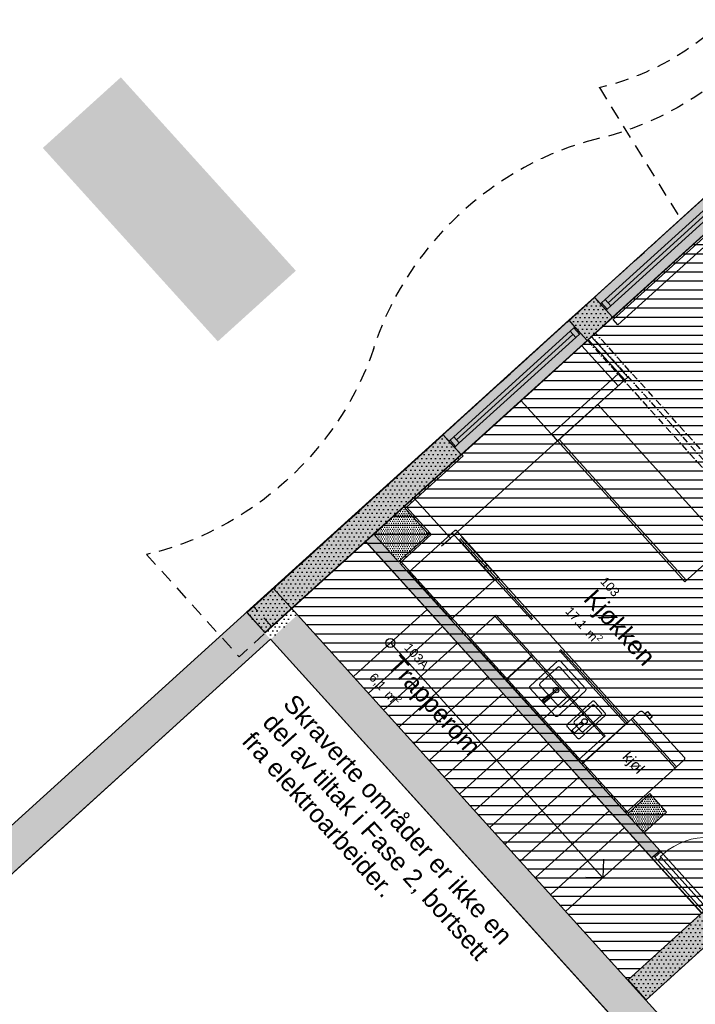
# Model space of a CAD drawing. Header units: millimetres. Extents: x 15275 to 121491, y 18097 to 137945.
# Tile 28 of 57: x 60450 to 67923, y 88364 to 99247. Entities that reach past the tile are written whole.
import ezdxf
from ezdxf.enums import TextEntityAlignment as Align

# ---------------------------------------------------------------- set-up
doc = ezdxf.new("R2010")
doc.units = ezdxf.units.MM
doc.header["$LTSCALE"] = 0.5
doc.header["$MEASUREMENT"] = 0
for name, pattern in [('DASHED 01', [500, 300, -200]), ('Over snittplan', [260, 150, -50, 10, -50]), ('PLINE', [0]), ('Wipeout_Contour', [2000, 0, -2000])]:
    doc.linetypes.add(name, pattern=pattern)
for name, color, linetype in [('000 2D grafikk', 7, 'Continuous'), ('20-- Bygning_ generelt', 7, 'Continuous'), ('222- Søyler', 7, 'Continuous'), ('222- Søyler  (Skravur)', 7, 'Continuous'), ('231- Bærende yttervegger', 7, 'Continuous'), ('231- Bærende yttervegger (Skravur)', 7, 'Continuous'), ('241- Bærende innervegger', 7, 'Continuous'), ('241- Bærende innervegger (Skravur)', 7, 'Continuous'), ('241- Bærende innervegger(Nye konstruksjoner)', 7, 'Continuous'), ('242- Ikke-bærende innervegger IARK', 7, 'Continuous'), ('242- Ikke-bærende innervegger IARK (Skravur)', 7, 'Continuous'), ('242- Ikke-bærende innervegger IARK (Skravur)(Nye konstruksjoner)', 7, 'Continuous'), ('242- Ikke-bærende innervegger IARK(Nye konstruksjoner)', 7, 'Continuous'), ('244- Vinduer_ dører_ foldevegger', 7, 'Continuous'), ('25-- Dekker', 7, 'Continuous'), ('27-- Fast inventar', 7, 'Continuous'), ('27-- Fast inventar(Nye konstruksjoner)', 7, 'Continuous'), ('71-- Bearbeidet terreng', 7, 'Continuous'), ('838- Annen tekst', 7, 'Continuous'), ('862- M___Nettoareal', 7, 'Continuous'), ('862- M___Nettoareal(Tekst)', 7, 'Continuous')]:
    doc.layers.add(name, color=color, linetype=linetype)
doc.layers.add('234- Vinduer_ dører_ porter', color=7, linetype='Continuous', lineweight=0)
doc.styles.add('GENERATED_STYLE_1', font='arial.ttf')
pattern_1 = [(0, (0, 0), (0, 86.60254), [0, -50]), (0, (25, 43.3), (0, 86.60254), [0, -50])]
pattern_2 = [(0, (0, 0), (0, 43.30127), [0, -25]), (0, (12.5, 21.65), (0, 43.30127), [0, -25])]

# ---------------------------------------------------------------- blocks, each defined once
blk = doc.blocks.new('Trapperom_103A_2', base_point=(64984, 91686))
at = {"layer": '862- M___Nettoareal(Tekst)', "insert": (64403, 92057), "char_height": 100, "attachment_point": 1, "rotation": 312.1619, "style": 'GENERATED_STYLE_1'}
blk.add_mtext('\\A1;{\\pql;\\pt0,12050;\\fArial|b0|i0|c0|p0;\\W1.000000;6,1\\fArial|b0|i0|c0|p0;\\W1.000000;\\A1{\\H.66x;\\S^  ;}\\fArial|b0|i0|c0|p0;\\W1.000000; m\\fArial|b0|i0|c0|p0;\\W1.000000;\\A1{\\H.66x;\\S2^  ;}}', dxfattribs=at)
at = {"layer": '862- M___Nettoareal(Tekst)', "style": 'GENERATED_STYLE_1'}
for tag, height, p in [('ROOM_NUMBER', 100, (64770, 92367)), ('ROOM_NAME', 200, (64654, 92239)), ('DUMMY_861', 100, (64985, 92153)), ('DUMMY_863', 100, (64421, 92074)), ('DUMMY_862', 200, (65547, 91298))]:
    blk.add_attdef(tag, text='', height=height, rotation=312.1619, dxfattribs=at).set_placement(p, align=Align.TOP_LEFT)
blk = doc.blocks.new('Kjøkken_103_12', base_point=(67040, 92543))
at = {"layer": '862- M___Nettoareal(Tekst)', "insert": (66573, 92789), "char_height": 100, "attachment_point": 1, "rotation": 312.1619, "style": 'GENERATED_STYLE_1'}
blk.add_mtext('\\A1;{\\pql;\\pt0,12050;\\fArial|b0|i0|c0|p0;\\W1.000000;17,1\\fArial|b0|i0|c0|p0;\\W1.000000;\\A1{\\H.66x;\\S^  ;}\\fArial|b0|i0|c0|p0;\\W1.000000; m\\fArial|b0|i0|c0|p0;\\W1.000000;\\A1{\\H.66x;\\S2^  ;}}', dxfattribs=at)
at = {"layer": '862- M___Nettoareal(Tekst)', "style": 'GENERATED_STYLE_1'}
for tag, height, p in [('ROOM_NUMBER', 100, (66940, 93099)), ('ROOM_NAME', 200, (66824, 92970)), ('DUMMY_861', 100, (67094, 92952)), ('DUMMY_863', 100, (66591, 92805)), ('DUMMY_862', 200, (67489, 92282))]:
    blk.add_attdef(tag, text='', height=height, rotation=312.1619, dxfattribs=at).set_placement(p, align=Align.TOP_LEFT)
blk = doc.blocks.new('Dør[10]')
at = {"layer": '234- Vinduer_ dører_ porter', "linetype": 'PLINE'}
blk.add_arc((68047, 89494), 714, 42.1619, 132.1619, dxfattribs=at)
at = {"layer": '244- Vinduer_ dører_ foldevegger', "linetype": 'PLINE'}
for p, q in [((67533, 90062), (67464, 90001)), ((67533, 90062), (67464, 90001)), ((67533, 90062), (67464, 90001)), ((67543, 90051), (67474, 89989)), ((67533, 90062), (68083, 89454)), ((67543, 90051), (67533, 90062)), ((67535, 89993), (67568, 90023)), ((67568, 90023), (67543, 90051)), ((68018, 89526), (68547, 90006)), ((68547, 90006), (68577, 89973)), ((67464, 90001), (67444, 89982)), ((67444, 89982), (67994, 89374)), ((67474, 89989), (67464, 90001)), ((67474, 89989), (67508, 89952)), ((67508, 89952), (67544, 89985)), ((67971, 89441), (67508, 89952)), ((67544, 89985), (67535, 89993)), ((67544, 89985), (68007, 89473)), ((68577, 89973), (68047, 89494)), ((68007, 89473), (67971, 89441)), ((68005, 89404), (68073, 89466)), ((68015, 89464), (68007, 89473)), ((68047, 89494), (68015, 89464)), ((68047, 89494), (68018, 89526)), ((68073, 89466), (68047, 89494)), ((68073, 89466), (68083, 89454)), ((67971, 89441), (68005, 89404)), ((68015, 89393), (67994, 89374)), ((68005, 89404), (68015, 89393)), ((68083, 89454), (68015, 89393)), ((68083, 89454), (68015, 89393)), ((68083, 89454), (68015, 89393))]:
    blk.add_line(p, q, dxfattribs=at)
blk = doc.blocks.new('Underskap[9]', base_point=(66665, 91020))
at = {"layer": '27-- Fast inventar', "linetype": 'PLINE'}
for p, q in [((67184, 91490), (66852, 91857)), ((67155, 91463), (66822, 91830)), ((67168, 91475), (66836, 91842)), ((66783, 91710), (66508, 91461)), ((66781, 91667), (66588, 91493)), ((66883, 91584), (66809, 91666)), ((66925, 91582), (66811, 91708)), ((66649, 91306), (66924, 91554)), ((66689, 91382), (66881, 91556)), ((66507, 91433), (66621, 91307)), ((66587, 91465), (66660, 91383)), ((66665, 91020), (67184, 91490)), ((66333, 91387), (66665, 91020)), ((66333, 91387), (66665, 91020))]:
    blk.add_line(p, q, dxfattribs=at)
at = {"layer": '27-- Fast inventar', "linetype": 'PLINE', "flags": 128}
blk.add_lwpolyline([(66685, 91453), (66658, 91482), (66558, 91392), (66585, 91362)], close=True, dxfattribs=at)
at = {"layer": '27-- Fast inventar', "linetype": 'PLINE'}
blk.add_circle((66698, 91491), 30, dxfattribs=at)
for centre, start, end in [((66794, 91652), 42.1619, 132.1619), ((66796, 91695), 42.1619, 132.1619), ((66868, 91571), 312.1619, 42.1619), ((66910, 91569), 312.1619, 42.1619), ((66522, 91446), 132.1619, 222.1619), ((66601, 91478), 132.1619, 222.1619), ((66636, 91320), 222.1619, 312.1619), ((66675, 91396), 222.1619, 312.1619)]:
    blk.add_arc(centre, 20, start, end, dxfattribs=at)
blk = doc.blocks.new('Benkeplate[10]', base_point=(65997, 95035))
at = {"layer": '27-- Fast inventar', "linetype": 'PLINE'}
for p, q in [((65997, 95035), (66775, 95740)), ((66775, 95740), (67178, 95296)), ((66400, 94591), (67178, 95296)), ((65997, 95035), (66400, 94591))]:
    blk.add_line(p, q, dxfattribs=at)
blk = doc.blocks.new('Underskap[11]', base_point=(65930, 91832))
at = {"layer": '27-- Fast inventar', "linetype": 'PLINE'}
for p, q in [((66433, 92287), (66836, 91842)), ((66449, 92301), (66852, 91857)), ((66420, 92275), (66822, 91830)), ((66207, 91913), (66400, 92088)), ((66428, 92087), (66636, 91857)), ((66414, 91655), (66206, 91885)), ((66333, 91387), (65930, 91832)), ((66333, 91387), (65930, 91832)), ((66635, 91829), (66442, 91654))]:
    blk.add_line(p, q, dxfattribs=at)
at = {"layer": '27-- Fast inventar', "linetype": 'PLINE', "flags": 128}
for points in [[(66431, 92157), (66707, 91853, -0.414214), (66705, 91825), (66401, 91550, -0.414214), (66373, 91551), (66098, 91855, -0.414214), (66099, 91883), (66403, 92159, -0.414214)], [(66391, 91856, -1), (66403, 91843), (66256, 91710, -1), (66244, 91723)], [(66275, 91766), (66282, 91758), (66244, 91723, 1), (66256, 91710), (66294, 91744), (66301, 91736), (66253, 91692), (66227, 91722)]]:
    blk.add_lwpolyline(points, format="xyb", close=True, dxfattribs=at)
for points in [[(66302, 91790), (66309, 91782), (66283, 91758), (66276, 91766)], [(66328, 91760), (66302, 91737), (66295, 91745), (66321, 91768)]]:
    blk.add_lwpolyline(points, close=True, dxfattribs=at)
at = {"layer": '27-- Fast inventar', "linetype": 'PLINE'}
blk.add_circle((66384, 91837), 30, dxfattribs=at)
for centre, start, end in [((66413, 92073), 42.1619, 132.1619), ((66220, 91899), 132.1619, 222.1619), ((66621, 91843), 312.1619, 42.1619), ((66428, 91669), 222.1619, 312.1619)]:
    blk.add_arc(centre, 20, start, end, dxfattribs=at)
blk = doc.blocks.new('Benkeplate[12]', base_point=(65625, 92169))
at = {"layer": '27-- Fast inventar', "linetype": 'PLINE'}
for p, q in [((66143, 92639), (66449, 92301)), ((65625, 92169), (65930, 91832))]:
    blk.add_line(p, q, dxfattribs=at)
blk = doc.blocks.new('Underskap[13]', base_point=(65222, 92614))
at = {"layer": '27-- Fast inventar', "linetype": 'PLINE'}
for p, q in [((65711, 93057), (66114, 92612)), ((65724, 93069), (66127, 92624)), ((65741, 93084), (66143, 92639)), ((65625, 92169), (65222, 92614)), ((65625, 92169), (65222, 92614))]:
    blk.add_line(p, q, dxfattribs=at)
blk = doc.blocks.new('Underskap[14]', base_point=(64819, 93059))
at = {"layer": '27-- Fast inventar', "linetype": 'PLINE'}
for p, q in [((65308, 93502), (65711, 93057)), ((65322, 93514), (65724, 93069)), ((65338, 93529), (65741, 93084)), ((65222, 92614), (64819, 93059)), ((65222, 92614), (64819, 93059))]:
    blk.add_line(p, q, dxfattribs=at)
blk = doc.blocks.new('Underskap[33]', base_point=(67853, 93883))
at = {"layer": '27-- Fast inventar', "linetype": 'PLINE'}
for p, q in [((68256, 93438), (67853, 93883)), ((68256, 93438), (67853, 93883)), ((67423, 93494), (67826, 93049)), ((67407, 93479), (67809, 93034)), ((67809, 93034), (68256, 93438))]:
    blk.add_line(p, q, dxfattribs=at)
blk = doc.blocks.new('Underskap[34]', base_point=(67450, 94328))
at = {"layer": '27-- Fast inventar', "linetype": 'PLINE'}
for p, q in [((67853, 93883), (67450, 94328)), ((67853, 93883), (67450, 94328)), ((67004, 93924), (67407, 93479)), ((67020, 93938), (67423, 93494))]:
    blk.add_line(p, q, dxfattribs=at)
blk = doc.blocks.new('Underskap[35]', base_point=(67114, 94698))
at = {"layer": '27-- Fast inventar', "linetype": 'PLINE'}
for p, q in [((67450, 94328), (67114, 94698)), ((67450, 94328), (67114, 94698)), ((66668, 94294), (67004, 93924)), ((66685, 94309), (67020, 93938))]:
    blk.add_line(p, q, dxfattribs=at)
blk = doc.blocks.new('Underskap[36]', base_point=(66846, 94995))
at = {"layer": '27-- Fast inventar', "linetype": 'PLINE'}
for p, q in [((67114, 94698), (66846, 94995)), ((67114, 94698), (66846, 94995)), ((66400, 94591), (66668, 94294)), ((66416, 94606), (66685, 94309))]:
    blk.add_line(p, q, dxfattribs=at)
blk = doc.blocks.new('Benkeplate[37]', base_point=(64811, 93962))
at = {"layer": '27-- Fast inventar(Nye konstruksjoner)', "linetype": 'PLINE'}
for p, q in [((64811, 93962), (65997, 95035)), ((65997, 95035), (66400, 94591)), ((65214, 93517), (66400, 94591)), ((64811, 93962), (65214, 93517))]:
    blk.add_line(p, q, dxfattribs=at)
blk = doc.blocks.new('Benkeplate[39]', base_point=(64715, 93874))
at = {"layer": '27-- Fast inventar', "linetype": 'PLINE'}
for p, q in [((64715, 93874), (64811, 93962)), ((65117, 93430), (65214, 93517))]:
    blk.add_line(p, q, dxfattribs=at)
blk = doc.blocks.new('Microbølgeovn[43]', base_point=(65273, 93610))
at = {"layer": '27-- Fast inventar', "linetype": 'PLINE'}
for p, q in [((64754, 93140), (65264, 93601)), ((65264, 93601), (65266, 93603)), ((65266, 93603), (65268, 93604)), ((65268, 93604), (65271, 93605)), ((65271, 93605), (65273, 93605)), ((65273, 93605), (65276, 93605)), ((65276, 93605), (65278, 93604)), ((65278, 93604), (65279, 93603)), ((65621, 93225), (65279, 93603)), ((65703, 93055), (65234, 93574)), ((65621, 93225), (65582, 93189)), ((65625, 93221), (65586, 93185)), ((65737, 93097), (65625, 93221)), ((65224, 92621), (64754, 93140)), ((65224, 92621), (65734, 93082)), ((65734, 93082), (65736, 93084)), ((65736, 93084), (65737, 93086)), ((65738, 93095), (65737, 93097)), ((65737, 93086), (65738, 93089)), ((65739, 93093), (65738, 93095)), ((65738, 93089), (65739, 93091)), ((65739, 93091), (65739, 93093))]:
    blk.add_line(p, q, dxfattribs=at)
at = {"layer": '27-- Fast inventar', "linetype": 'PLINE', "flags": 128}
blk.add_lwpolyline([(65264, 93601), (65266, 93602), (65267, 93603), (65269, 93604), (65271, 93605), (65273, 93605), (65275, 93605), (65277, 93605), (65278, 93604), (65279, 93603), (65737, 93097), (65738, 93096), (65739, 93094), (65739, 93093), (65739, 93091), (65738, 93089), (65738, 93087), (65737, 93085), (65735, 93084), (65734, 93082), (65224, 92621), (64754, 93140)], close=True, dxfattribs=at)
blk = doc.blocks.new('Kjøleskap[44]', base_point=(67328, 91615))
at = {"layer": '27-- Fast inventar', "linetype": 'PLINE'}
for p, q in [((67716, 90987), (67228, 91525)), ((67365, 91574), (67417, 91516)), ((67701, 90974), (67214, 91512))]:
    blk.add_line(p, q, dxfattribs=at)
at = {"layer": '27-- Fast inventar', "linetype": 'PLINE', "flags": 128}
blk.add_lwpolyline([(67799, 91094), (67802, 91091), (67803, 91087), (67804, 91083), (67804, 91079), (67804, 91074), (67802, 91070), (67800, 91065), (67797, 91061), (67794, 91058), (67155, 90479), (66668, 91017), (67306, 91596), (67310, 91599), (67315, 91601), (67319, 91603), (67324, 91604), (67328, 91604), (67333, 91604), (67337, 91602), (67340, 91600), (67343, 91598), (67365, 91574), (67393, 91600), (67446, 91542), (67417, 91516)], close=True, dxfattribs=at)
at = {"layer": '27-- Fast inventar', "style": 'GENERATED_STYLE_1'}
blk.add_attdef('txt', text='', height=120, rotation=312.1619, dxfattribs=at).set_placement((67241, 91037), align=Align.MIDDLE_CENTER)
blk = doc.blocks.new('Radiator Vert Panel 16[57]', base_point=(67068, 95873))
at = {"layer": '27-- Fast inventar', "linetype": 'PLINE'}
for p, q in [((67014, 95933), (68422, 97209)), ((68422, 97209), (68476, 97150)), ((68476, 97150), (67068, 95873)), ((67068, 95873), (67014, 95933))]:
    blk.add_line(p, q, dxfattribs=at)
blk = doc.blocks.new('Vindu[3]')
at = {"layer": '234- Vinduer_ dører_ porter', "linetype": 'PLINE'}
for p, q in [((66807, 96180), (68215, 97455)), ((66927, 96154), (68230, 97334)), ((66958, 96119), (68261, 97299)), ((68230, 97334), (68271, 97371)), ((68292, 97265), (68230, 97334)), ((68271, 97371), (68282, 97381)), ((68333, 97303), (68271, 97371)), ((68333, 97303), (68292, 97265)), ((68344, 97313), (68333, 97303)), ((68292, 97265), (66988, 96085)), ((67008, 95958), (68417, 97233)), ((66874, 96106), (66885, 96116)), ((66885, 96116), (66927, 96154)), ((66947, 96048), (66885, 96116)), ((66927, 96154), (66988, 96085)), ((66947, 96048), (66936, 96038)), ((66988, 96085), (66947, 96048))]:
    blk.add_line(p, q, dxfattribs=at)
at = {"layer": '244- Vinduer_ dører_ foldevegger', "linetype": 'PLINE'}
for p, q in [((68215, 97455), (68282, 97381)), ((68282, 97381), (68344, 97313)), ((68282, 97381), (68344, 97313)), ((68344, 97313), (68417, 97233)), ((66807, 96180), (66874, 96106)), ((66874, 96106), (66936, 96038)), ((66874, 96106), (66936, 96038)), ((66936, 96038), (67008, 95958))]:
    blk.add_line(p, q, dxfattribs=at)
blk = doc.blocks.new('Vindu[4]')
at = {"layer": '234- Vinduer_ dører_ porter', "linetype": 'PLINE'}
for p, q in [((65131, 94663), (66525, 95925)), ((65251, 94636), (66539, 95803)), ((66539, 95803), (66581, 95840)), ((66601, 95735), (66539, 95803)), ((66581, 95840), (66592, 95850)), ((66643, 95772), (66581, 95840)), ((66643, 95772), (66601, 95735)), ((66654, 95782), (66643, 95772)), ((65282, 94602), (66570, 95769)), ((66601, 95735), (65313, 94568)), ((65333, 94440), (66726, 95702)), ((65198, 94589), (65210, 94599)), ((65210, 94599), (65251, 94636)), ((65271, 94530), (65210, 94599)), ((65251, 94636), (65313, 94568)), ((65271, 94530), (65260, 94520)), ((65313, 94568), (65271, 94530))]:
    blk.add_line(p, q, dxfattribs=at)
at = {"layer": '244- Vinduer_ dører_ foldevegger', "linetype": 'PLINE'}
for p, q in [((66525, 95925), (66592, 95850)), ((66592, 95850), (66654, 95782)), ((66592, 95850), (66654, 95782)), ((66654, 95782), (66726, 95702)), ((65131, 94663), (65198, 94589)), ((65198, 94589), (65260, 94520)), ((65198, 94589), (65260, 94520)), ((65260, 94520), (65333, 94440))]:
    blk.add_line(p, q, dxfattribs=at)
blk = doc.blocks.new('Overskap[60]', base_point=(66230, 91510))
at = {"layer": '27-- Fast inventar', "linetype": 'PLINE'}
blk.add_line((66511, 91765), (66914, 91321), dxfattribs=at)
at = {"layer": '27-- Fast inventar', "linetype": 'PLINE', "flags": 128}
blk.add_lwpolyline([(66525, 91778), (66928, 91333), (66633, 91066), (66230, 91510)], close=True, dxfattribs=at)
blk = doc.blocks.new('Overskap[61]', base_point=(65827, 91955))
at = {"layer": '27-- Fast inventar', "linetype": 'PLINE'}
blk.add_line((66109, 92210), (66511, 91765), dxfattribs=at)
at = {"layer": '27-- Fast inventar', "linetype": 'PLINE', "flags": 128}
blk.add_lwpolyline([(66122, 92222), (66525, 91778), (66230, 91510), (65827, 91955)], close=True, dxfattribs=at)
blk = doc.blocks.new('Overskap[62]', base_point=(65427, 92397))
at = {"layer": '27-- Fast inventar', "linetype": 'PLINE'}
blk.add_line((65709, 92652), (66112, 92207), dxfattribs=at)
at = {"layer": '27-- Fast inventar', "linetype": 'PLINE', "flags": 128}
blk.add_lwpolyline([(65722, 92664), (66125, 92219), (65830, 91952), (65427, 92397)], close=True, dxfattribs=at)

msp = doc.modelspace()

# ---------------------------------------------------------------- hatches: boundary and pattern name
at = {"linetype": 'Continuous'}
msp.add_hatch(color=256, dxfattribs=at).paths.add_polyline_path([(61569, 98610), (63505, 96472), (62642, 95691), (60706, 97829)])
at = {"layer": '222- Søyler  (Skravur)', "linetype": 'Continuous'}
h = msp.add_hatch(dxfattribs=at)
h.set_pattern_fill('Prikker_tett', color=256, style=0, pattern_type=2)
h.set_pattern_definition(pattern_2)
h.paths.add_polyline_path([(64700, 93861), (64366, 93559), (64642, 93255), (64975, 93557), (64713, 93846)])
h = msp.add_hatch(dxfattribs=at)
h.set_pattern_fill('Prikker_tett', color=256, style=0, pattern_type=2)
h.set_pattern_definition(pattern_2)
h.paths.add_polyline_path([(67183, 90478), (67168, 90464), (67353, 90261), (67605, 90489), (67420, 90693)])
at = {"layer": '231- Bærende yttervegger (Skravur)', "linetype": 'Continuous'}
h = msp.add_hatch(dxfattribs=at)
h.set_pattern_fill('Eksisterende_konstruksjon', color=256, style=0, pattern_type=2)
h.set_pattern_definition(pattern_1)
h.paths.add_polyline_path([(70150, 99207), (62965, 92693), (63166, 92471), (70351, 98985)])
h = msp.add_hatch(dxfattribs=at)
h.set_pattern_fill('Eksisterende_konstruksjon', color=256, style=0, pattern_type=2)
h.set_pattern_definition(pattern_1)
h.paths.add_polyline_path([(70150, 99207), (62965, 92693), (63166, 92471), (70351, 98985)])
h = msp.add_hatch(dxfattribs=at)
h.set_pattern_fill('Eksisterende_konstruksjon', color=256, style=0, pattern_type=2)
h.set_pattern_definition(pattern_1)
h.paths.add_polyline_path([(70150, 99207), (62965, 92693), (63166, 92471), (70351, 98985)])
h = msp.add_hatch(dxfattribs=at)
h.set_pattern_fill('Eksisterende_konstruksjon', color=256, style=0, pattern_type=2)
h.set_pattern_definition(pattern_1)
h.paths.add_polyline_path([(69999, 99071), (62965, 92693), (63166, 92471), (70241, 98885)])
h = msp.add_hatch(dxfattribs=at)
h.set_pattern_fill('Eksisterende_konstruksjon', color=256, style=0, pattern_type=2)
h.set_pattern_definition(pattern_1)
h.paths.add_polyline_path([(69999, 99071), (62965, 92693), (63166, 92471), (70241, 98885)])
h = msp.add_hatch(dxfattribs=at)
h.set_pattern_fill('Eksisterende_konstruksjon', color=256, style=0, pattern_type=2)
h.set_pattern_definition(pattern_1)
h.paths.add_polyline_path([(69999, 99071), (62965, 92693), (63166, 92471), (70241, 98885)])
h = msp.add_hatch(dxfattribs=at)
h.set_pattern_fill('Eksisterende_konstruksjon', color=256, style=0, pattern_type=2)
h.set_pattern_definition(pattern_1)
h.paths.add_polyline_path([(69999, 99071), (62965, 92693), (63166, 92471), (70241, 98885)])
h = msp.add_hatch(dxfattribs=at)
h.set_pattern_fill('Eksisterende_konstruksjon', color=256, style=0, pattern_type=2)
h.set_pattern_definition(pattern_1)
h.paths.add_polyline_path([(66525, 95925), (66726, 95702), (67008, 95958), (66807, 96180)])
h = msp.add_hatch(dxfattribs=at)
h.set_pattern_fill('Eksisterende_konstruksjon', color=256, style=0, pattern_type=2)
h.set_pattern_definition(pattern_1)
h.paths.add_polyline_path([(66809, 96178), (66527, 95922), (66728, 95700), (67010, 95956)])
h = msp.add_hatch(dxfattribs=at)
h.set_pattern_fill('Eksisterende_konstruksjon', color=256, style=0, pattern_type=2)
h.set_pattern_definition(pattern_1)
h.paths.add_polyline_path([(66809, 96178), (66527, 95922), (66728, 95700), (67010, 95956)])
h = msp.add_hatch(dxfattribs=at)
h.set_pattern_fill('Eksisterende_konstruksjon', color=256, style=0, pattern_type=2)
h.set_pattern_definition(pattern_1)
h.paths.add_polyline_path([(66809, 96178), (66527, 95922), (66728, 95700), (67010, 95956)])
h = msp.add_hatch(dxfattribs=at)
h.set_pattern_fill('Eksisterende_konstruksjon', color=256, style=0, pattern_type=2)
h.set_pattern_definition(pattern_1)
h.paths.add_polyline_path([(66809, 96178), (66527, 95922), (66728, 95700), (67010, 95956)])
h = msp.add_hatch(dxfattribs=at)
h.set_pattern_fill('Eksisterende_konstruksjon', color=256, style=0, pattern_type=2)
h.set_pattern_definition(pattern_1)
h.paths.add_polyline_path([(66809, 96178), (66527, 95922), (66728, 95700), (67010, 95956)])
h = msp.add_hatch(dxfattribs=at)
h.set_pattern_fill('Eksisterende_konstruksjon', color=256, style=0, pattern_type=2)
h.set_pattern_definition(pattern_1)
h.paths.add_polyline_path([(66809, 96178), (66527, 95922), (66728, 95700), (67010, 95956)])
h = msp.add_hatch(dxfattribs=at)
h.set_pattern_fill('Eksisterende_konstruksjon', color=256, style=0, pattern_type=2)
h.set_pattern_definition(pattern_1)
h.paths.add_polyline_path([(66809, 96178), (66527, 95922), (66728, 95700), (67010, 95956)])
h = msp.add_hatch(dxfattribs=at)
h.set_pattern_fill('Eksisterende_konstruksjon', color=256, style=0, pattern_type=2)
h.set_pattern_definition(pattern_1)
h.paths.add_polyline_path([(66809, 96178), (66527, 95922), (66728, 95700), (67010, 95956)])
h = msp.add_hatch(dxfattribs=at)
h.set_pattern_fill('Eksisterende_konstruksjon', color=256, style=0, pattern_type=2)
h.set_pattern_definition(pattern_1)
h.paths.add_polyline_path([(66809, 96178), (66527, 95922), (66728, 95700), (67010, 95956)])
h = msp.add_hatch(dxfattribs=at)
h.set_pattern_fill('Eksisterende_konstruksjon', color=256, style=0, pattern_type=2)
h.set_pattern_definition(pattern_1)
h.paths.add_polyline_path([(62960, 92697), (63162, 92474), (65333, 94440), (65131, 94663)])
h = msp.add_hatch(dxfattribs=at)
h.set_pattern_fill('Eksisterende_konstruksjon', color=256, style=0, pattern_type=2)
h.set_pattern_definition(pattern_1)
h.paths.add_polyline_path([(65134, 94660), (62965, 92693), (63166, 92471), (65336, 94437)])
h = msp.add_hatch(dxfattribs=at)
h.set_pattern_fill('Eksisterende_konstruksjon', color=256, style=0, pattern_type=2)
h.set_pattern_definition(pattern_1)
h.paths.add_polyline_path([(65134, 94660), (62965, 92693), (63166, 92471), (65336, 94437)])
h = msp.add_hatch(dxfattribs=at)
h.set_pattern_fill('Eksisterende_konstruksjon', color=256, style=0, pattern_type=2)
h.set_pattern_definition(pattern_1)
h.paths.add_polyline_path([(65134, 94660), (62965, 92693), (63166, 92471), (65336, 94437)])
h = msp.add_hatch(dxfattribs=at)
h.set_pattern_fill('Eksisterende_konstruksjon', color=256, style=0, pattern_type=2)
h.set_pattern_definition(pattern_1)
h.paths.add_polyline_path([(65134, 94660), (62965, 92693), (63166, 92471), (65336, 94437)])
h = msp.add_hatch(dxfattribs=at)
h.set_pattern_fill('Eksisterende_konstruksjon', color=256, style=0, pattern_type=2)
h.set_pattern_definition(pattern_1)
h.paths.add_polyline_path([(65134, 94660), (62965, 92693), (63166, 92471), (65336, 94437)])
h = msp.add_hatch(dxfattribs=at)
h.set_pattern_fill('Eksisterende_konstruksjon', color=256, style=0, pattern_type=2)
h.set_pattern_definition(pattern_1)
h.paths.add_polyline_path([(65134, 94660), (62965, 92693), (63166, 92471), (65336, 94437)])
h = msp.add_hatch(dxfattribs=at)
h.set_pattern_fill('Eksisterende_konstruksjon', color=256, style=0, pattern_type=2)
h.set_pattern_definition(pattern_1)
h.paths.add_polyline_path([(65134, 94660), (62965, 92693), (63166, 92471), (65336, 94437)])
h = msp.add_hatch(dxfattribs=at)
h.set_pattern_fill('Eksisterende_konstruksjon', color=256, style=0, pattern_type=2)
h.set_pattern_definition(pattern_1)
h.paths.add_polyline_path([(65134, 94660), (62965, 92693), (63166, 92471), (65336, 94437)])
h = msp.add_hatch(dxfattribs=at)
h.set_pattern_fill('Eksisterende_konstruksjon', color=256, style=0, pattern_type=2)
h.set_pattern_definition(pattern_1)
h.paths.add_polyline_path([(65134, 94660), (62965, 92693), (63166, 92471), (65336, 94437)])
h = msp.add_hatch(dxfattribs=at)
h.set_pattern_fill('Eksisterende_konstruksjon', color=256, style=0, pattern_type=2)
h.set_pattern_definition(pattern_1)
h.paths.add_polyline_path([(63225, 92398), (67080, 88141), (67377, 88410), (63522, 92667)])
h = msp.add_hatch(dxfattribs=at)
h.set_pattern_fill('Eksisterende_konstruksjon', color=256, style=0, pattern_type=2)
h.set_pattern_definition(pattern_1)
h.paths.add_polyline_path([(67080, 88141), (71765, 82974), (71893, 83428), (67377, 88410)])
at = {"layer": '241- Bærende innervegger (Skravur)', "linetype": 'Continuous'}
h = msp.add_hatch(dxfattribs=at)
h.set_pattern_fill('Eksisterende_konstruksjon', color=256, style=0, pattern_type=2)
h.set_pattern_definition(pattern_1)
h.paths.add_polyline_path([(64366, 93559), (64277, 93478), (67444, 89982), (67533, 90062)])
h = msp.add_hatch(dxfattribs=at)
h.set_pattern_fill('Eksisterende_konstruksjon', color=256, style=0, pattern_type=2)
h.set_pattern_definition(pattern_1)
h.paths.add_polyline_path([(63253, 92964), (62957, 92695), (63225, 92398)])
h = msp.add_hatch(dxfattribs=at)
h.set_pattern_fill('Eksisterende_konstruksjon', color=256, style=0, pattern_type=2)
h.set_pattern_definition(pattern_1)
h.paths.add_polyline_path([(63225, 92398), (63522, 92667), (63253, 92964)])
h = msp.add_hatch(dxfattribs=at)
h.set_pattern_fill('Eksisterende_konstruksjon', color=256, style=0, pattern_type=2)
h.set_pattern_definition(pattern_1)
h.paths.add_polyline_path([(62957, 92695), (59163, 89258), (59432, 88961), (63225, 92398)])
h = msp.add_hatch(dxfattribs=at)
h.set_pattern_fill('Eksisterende_konstruksjon', color=256, style=0, pattern_type=2)
h.set_pattern_definition(pattern_1)
h.paths.add_polyline_path([(67380, 88413), (70627, 91355), (70426, 91577), (67179, 88635)])
h = msp.add_hatch(dxfattribs=at)
h.set_pattern_fill('Eksisterende_konstruksjon', color=256, style=0, pattern_type=2)
h.set_pattern_definition(pattern_1)
h.paths.add_polyline_path([(67380, 88413), (69215, 90075), (69013, 90297), (67179, 88635)])
at = {"layer": '242- Ikke-bærende innervegger IARK (Skravur)', "linetype": 'Continuous'}
h = msp.add_hatch(dxfattribs=at)
h.set_pattern_fill('Eksisterende_konstruksjon', color=256, style=0, pattern_type=2)
h.set_pattern_definition(pattern_1)
h.paths.add_polyline_path([(64728, 93859), (65355, 94427), (65341, 94442), (64715, 93874)])
h = msp.add_hatch(dxfattribs=at)
h.set_pattern_fill('Eksisterende_konstruksjon', color=256, style=0, pattern_type=2)
h.set_pattern_definition(pattern_1)
h.paths.add_polyline_path([(64715, 93874), (64700, 93861), (64728, 93859)])
h = msp.add_hatch(dxfattribs=at)
h.set_pattern_fill('Eksisterende_konstruksjon', color=256, style=0, pattern_type=2)
h.set_pattern_definition(pattern_1)
h.paths.add_polyline_path([(64728, 93859), (64700, 93861), (64713, 93846)])
h = msp.add_hatch(dxfattribs=at)
h.set_pattern_fill('Eksisterende_konstruksjon', color=256, style=0, pattern_type=2)
h.set_pattern_definition(pattern_1)
h.paths.add_polyline_path([(64990, 93570), (64728, 93859), (64713, 93846), (64975, 93557)])
h = msp.add_hatch(dxfattribs=at)
h.set_pattern_fill('Eksisterende_konstruksjon', color=256, style=0, pattern_type=2)
h.set_pattern_definition(pattern_1)
h.paths.add_polyline_path([(64975, 93557), (64642, 93255), (64655, 93240), (64989, 93542)])
h = msp.add_hatch(dxfattribs=at)
h.set_pattern_fill('Eksisterende_konstruksjon', color=256, style=0, pattern_type=2)
h.set_pattern_definition(pattern_1)
h.paths.add_polyline_path([(64990, 93570), (64975, 93557), (65003, 93556)])
h = msp.add_hatch(dxfattribs=at)
h.set_pattern_fill('Eksisterende_konstruksjon', color=256, style=0, pattern_type=2)
h.set_pattern_definition(pattern_1)
h.paths.add_polyline_path([(64975, 93557), (64989, 93542), (65003, 93556)])
at = {"layer": '242- Ikke-bærende innervegger IARK (Skravur)(Nye konstruksjoner)', "linetype": 'Continuous'}
h = msp.add_hatch(dxfattribs=at)
h.set_pattern_fill('Eksisterende_konstruksjon', color=256, style=0, pattern_type=2)
h.set_pattern_definition(pattern_1)
h.paths.add_polyline_path([(67183, 90478), (64670, 93253), (64655, 93240), (67168, 90464)])

# ---------------------------------------------------------------- linework, layer by layer
at = {"layer": '000 2D grafikk', "linetype": 'PLINE'}
msp.add_circle((64550, 92358), 50, dxfattribs=at)
at = {"layer": '20-- Bygning_ generelt', "linetype": 'DASHED 01', "flags": 128}
for points in [[(69049, 100483), (69020, 100399), (68987, 100314), (68951, 100230), (68912, 100146), (68870, 100062), (68824, 99978), (68776, 99895), (68724, 99813), (68669, 99732), (68611, 99652), (68550, 99573), (68487, 99496), (68420, 99421), (68351, 99347), (68280, 99276), (68206, 99207), (68130, 99140), (68052, 99076), (67973, 99015), (67891, 98956), (67808, 98900), (67724, 98847), (67639, 98798), (67553, 98751), (67466, 98708), (67379, 98668), (67292, 98631), (67204, 98597), (67117, 98567), (67029, 98540), (66943, 98516), (66856, 98495)], [(61853, 93336), (62877, 92206), (63240, 92536), (63038, 92759), (70150, 99207), (73620, 96549), (73802, 96787), (69340, 100205)], [(69340, 100205), (69306, 100109), (69269, 100013), (69228, 99916), (69183, 99819), (69134, 99723), (69082, 99627), (69027, 99532), (68967, 99438), (68904, 99344), (68838, 99253), (68768, 99163), (68695, 99074), (68619, 98988), (68540, 98904), (68458, 98822), (68374, 98743), (68286, 98666), (68197, 98593), (68106, 98522), (68012, 98455), (67917, 98391), (67821, 98331), (67723, 98274), (67625, 98221), (67525, 98171), (67425, 98125), (67325, 98083), (67225, 98044), (67124, 98009), (67024, 97978), (66925, 97951), (66826, 97927)], [(66863, 98496), (67761, 97041)], [(66826, 97927), (66728, 97900), (66628, 97871), (66529, 97837), (66429, 97800), (66329, 97759), (66230, 97714), (66130, 97666), (66032, 97614), (65934, 97559), (65838, 97500), (65742, 97437), (65649, 97371), (65557, 97302), (65467, 97230), (65379, 97154), (65293, 97076), (65210, 96995), (65130, 96912), (65053, 96826), (64979, 96738), (64908, 96648), (64840, 96557), (64776, 96464), (64715, 96370), (64658, 96274), (64604, 96178), (64554, 96082), (64508, 95984), (64466, 95887), (64427, 95790), (64392, 95693), (64360, 95596)], [(64366, 95615), (64333, 95519), (64296, 95423), (64255, 95326), (64210, 95230), (64162, 95134), (64110, 95038), (64055, 94943), (63996, 94849), (63933, 94756), (63867, 94664), (63797, 94574), (63724, 94486), (63648, 94400), (63569, 94316), (63487, 94234), (63403, 94155), (63316, 94078), (63226, 94005), (63135, 93934), (63041, 93867), (62946, 93803), (62850, 93742), (62752, 93685), (62653, 93632), (62554, 93582), (62454, 93536), (62353, 93493), (62252, 93455), (62152, 93420), (62052, 93388), (61952, 93360), (61853, 93336)]]:
    msp.add_lwpolyline(points, dxfattribs=at)
at = {"layer": '20-- Bygning_ generelt', "linetype": 'PLINE', "flags": 128}
for points in [[(64142, 91988), (64958, 92727)], [(64310, 91803), (65126, 92541)], [(64478, 91618), (65293, 92356)], [(64550, 92358), (66899, 89763)], [(64646, 91432), (65461, 92171)], [(64814, 91247), (65629, 91986)], [(64982, 91062), (65797, 91800)], [(65149, 90877), (65965, 91615)], [(65317, 90691), (66133, 91430)], [(65485, 90506), (66300, 91244)], [(65653, 90321), (66468, 91059)], [(65821, 90135), (66636, 90874)], [(65988, 89950), (66804, 90688)], [(66156, 89765), (66972, 90503)], [(66324, 89579), (67139, 90318)], [(66492, 89394), (67307, 90132)], [(66909, 89968), (66899, 89763), (66713, 89765)]]:
    msp.add_lwpolyline(points, dxfattribs=at)
at = {"layer": '222- Søyler', "linetype": 'PLINE', "flags": 128}
for points in [[(64700, 93861), (64366, 93559)], [(67353, 90261), (67605, 90489), (67420, 90693), (67183, 90478)]]:
    msp.add_lwpolyline(points, dxfattribs=at)
at = {"layer": '231- Bærende yttervegger', "linetype": 'PLINE'}
for p, q in [((66807, 96180), (66874, 96106)), ((66874, 96106), (66936, 96038)), ((66936, 96038), (67008, 95958)), ((66525, 95925), (66592, 95850)), ((66592, 95850), (66654, 95782)), ((66654, 95782), (66726, 95702)), ((65131, 94663), (65198, 94589)), ((65198, 94589), (65260, 94520)), ((65260, 94520), (65333, 94440))]:
    msp.add_line(p, q, dxfattribs=at)
at = {"layer": '231- Bærende yttervegger', "linetype": 'PLINE', "flags": 128}
for points in [[(70150, 99207), (62965, 92693)], [(70150, 99207), (62965, 92693)], [(70150, 99207), (62965, 92693)], [(70150, 99207), (62965, 92693)], [(70150, 99207), (62965, 92693)], [(70150, 99207), (62965, 92693)], [(70150, 99207), (62965, 92693)], [(63166, 92471), (70351, 98985)], [(63166, 92471), (70351, 98985)], [(63166, 92471), (70351, 98985)], [(64366, 93559), (70241, 98885)], [(64366, 93559), (70241, 98885)], [(64366, 93559), (70241, 98885)], [(64366, 93559), (70241, 98885)], [(66807, 96180), (66525, 95925)], [(66809, 96178), (66527, 95922)], [(66809, 96178), (66527, 95922)], [(66809, 96178), (66527, 95922)], [(66809, 96178), (66527, 95922)], [(66809, 96178), (66527, 95922)], [(66809, 96178), (66527, 95922)], [(66809, 96178), (66527, 95922)], [(66809, 96178), (66527, 95922)], [(66809, 96178), (66527, 95922)], [(67010, 95956), (66809, 96178)], [(67010, 95956), (66809, 96178)], [(67010, 95956), (66809, 96178)], [(67010, 95956), (66809, 96178)], [(67010, 95956), (66809, 96178)], [(67010, 95956), (66809, 96178)], [(67010, 95956), (66809, 96178)], [(67010, 95956), (66809, 96178)], [(67010, 95956), (66809, 96178)], [(66527, 95922), (66728, 95700)], [(66527, 95922), (66728, 95700)], [(66527, 95922), (66728, 95700)], [(66527, 95922), (66728, 95700)], [(66527, 95922), (66728, 95700)], [(66527, 95922), (66728, 95700)], [(66527, 95922), (66728, 95700)], [(66527, 95922), (66728, 95700)], [(66527, 95922), (66728, 95700)], [(66726, 95702), (67008, 95958)], [(66728, 95700), (67010, 95956)], [(66728, 95700), (67010, 95956)], [(66728, 95700), (67010, 95956)], [(66728, 95700), (67010, 95956)], [(66728, 95700), (67010, 95956)], [(66728, 95700), (67010, 95956)], [(66728, 95700), (67010, 95956)], [(66728, 95700), (67010, 95956)], [(66728, 95700), (67010, 95956)], [(65131, 94663), (62960, 92697)], [(65134, 94660), (62965, 92693)], [(65134, 94660), (62965, 92693)], [(65134, 94660), (62965, 92693)], [(65134, 94660), (62965, 92693)], [(65134, 94660), (62965, 92693)], [(65134, 94660), (62965, 92693)], [(65134, 94660), (62965, 92693)], [(65134, 94660), (62965, 92693)], [(65134, 94660), (62965, 92693)], [(65336, 94437), (65134, 94660)], [(65336, 94437), (65134, 94660)], [(65336, 94437), (65134, 94660)], [(65336, 94437), (65134, 94660)], [(65336, 94437), (65134, 94660)], [(65336, 94437), (65134, 94660)], [(65336, 94437), (65134, 94660)], [(65336, 94437), (65134, 94660)], [(65336, 94437), (65134, 94660)], [(63162, 92474), (65333, 94440)], [(64366, 93559), (65336, 94437)], [(64366, 93559), (65336, 94437)], [(64366, 93559), (65336, 94437)], [(64366, 93559), (65336, 94437)], [(64366, 93559), (65336, 94437)], [(64366, 93559), (65336, 94437)], [(64366, 93559), (65336, 94437)], [(64366, 93559), (65336, 94437)], [(64366, 93559), (65336, 94437)], [(63166, 92471), (64277, 93478)], [(63166, 92471), (64277, 93478)], [(63166, 92471), (64277, 93478)], [(63166, 92471), (64277, 93478)], [(63166, 92471), (64277, 93478)], [(63166, 92471), (64277, 93478)], [(63166, 92471), (64277, 93478)], [(63166, 92471), (64277, 93478)], [(63166, 92471), (64277, 93478)], [(63166, 92471), (64277, 93478)], [(63166, 92471), (64277, 93478)], [(63166, 92471), (64277, 93478)], [(63166, 92471), (64277, 93478)], [(63253, 92964), (63522, 92667)], [(63162, 92474), (62960, 92697)], [(62965, 92693), (63166, 92471)], [(62965, 92693), (63166, 92471)], [(62965, 92693), (63166, 92471)], [(63166, 92471), (62965, 92693)], [(63166, 92471), (62965, 92693)], [(62965, 92693), (63166, 92471)], [(62965, 92693), (63166, 92471)], [(62965, 92693), (63166, 92471)], [(62965, 92693), (63166, 92471)], [(62965, 92693), (63166, 92471)], [(62965, 92693), (63166, 92471)], [(62965, 92693), (63166, 92471)], [(62965, 92693), (63166, 92471)], [(62965, 92693), (63166, 92471)], [(63166, 92471), (62965, 92693)], [(63166, 92471), (62965, 92693)], [(67377, 88410), (63522, 92667)], [(63225, 92398), (67080, 88141)], [(69465, 86106), (67377, 88410)]]:
    msp.add_lwpolyline(points, dxfattribs=at)
at = {"layer": '241- Bærende innervegger', "linetype": 'PLINE'}
for p, q in [((67533, 90062), (67464, 90001)), ((67464, 90001), (67444, 89982))]:
    msp.add_line(p, q, dxfattribs=at)
at = {"layer": '241- Bærende innervegger', "linetype": 'PLINE', "flags": 128}
for points in [[(64642, 93255), (64366, 93559)], [(64277, 93478), (67444, 89982)], [(67533, 90062), (64655, 93240)], [(63253, 92964), (59163, 89258)], [(59432, 88961), (63225, 92398)], [(70426, 91577), (67179, 88635)], [(67380, 88413), (70627, 91355)], [(69013, 90297), (67179, 88635)], [(67380, 88413), (69215, 90075)], [(67179, 88635), (67380, 88413)], [(67179, 88635), (67380, 88413)]]:
    msp.add_lwpolyline(points, dxfattribs=at)
at = {"layer": '241- Bærende innervegger(Nye konstruksjoner)', "linetype": 'Over snittplan', "flags": 128}
for points in [[(66820, 95783), (66731, 95703)], [(69286, 93056), (66820, 95783)], [(66731, 95703), (69197, 92975)]]:
    msp.add_lwpolyline(points, dxfattribs=at)
at = {"layer": '242- Ikke-bærende innervegger IARK', "linetype": 'Over snittplan'}
msp.add_line((69234, 93034), (66779, 95744), dxfattribs=at)
at = {"layer": '242- Ikke-bærende innervegger IARK', "linetype": 'PLINE', "flags": 128}
for points in [[(65341, 94442), (64715, 93874)], [(64728, 93859), (65355, 94427)], [(65341, 94442), (65355, 94427)], [(64700, 93861), (64715, 93874)], [(64700, 93861), (64975, 93557)], [(64990, 93570), (64728, 93859)], [(64975, 93557), (64642, 93255)], [(64655, 93240), (65003, 93556)], [(65003, 93556), (64990, 93570)]]:
    msp.add_lwpolyline(points, dxfattribs=at)
at = {"layer": '242- Ikke-bærende innervegger IARK(Nye konstruksjoner)', "linetype": 'PLINE', "flags": 128}
for points in [[(64655, 93240), (67168, 90464)], [(67183, 90478), (64670, 93253)]]:
    msp.add_lwpolyline(points, dxfattribs=at)
at = {"layer": '25-- Dekker', "linetype": 'PLINE', "flags": 128}
msp.add_lwpolyline([(64278, 93478), (67992, 89372), (71553, 92599), (72728, 93663), (74054, 94865), (73918, 95007), (74258, 95331), (73674, 96256), (70241, 98885)], close=True, dxfattribs=at)
at = {"layer": '27-- Fast inventar', "linetype": 'PLINE', "flags": 128}
for points in [[(66742, 95710), (66668, 95643)], [(67145, 95266), (66742, 95710)], [(66668, 95643), (67071, 95198)], [(67071, 95333), (66333, 94664)], [(66400, 94590), (67138, 95258)], [(67138, 95258), (67071, 95333)], [(67071, 95198), (67145, 95266)], [(66333, 94664), (66400, 94590)]]:
    msp.add_lwpolyline(points, dxfattribs=at)
at = {"layer": '71-- Bearbeidet terreng', "linetype": 'PLINE', "flags": 128}
msp.add_lwpolyline([(83494, 58507), (87518, 62153), (80336, 70079), (82046, 71628), (63225, 92398), (57492, 87203)], close=True, dxfattribs=at)

# ---------------------------------------------------------------- block references
at = {"layer": '244- Vinduer_ dører_ foldevegger', "linetype": 'PLINE'}
for name in ['Vindu[3]', 'Vindu[4]', 'Dør[10]']:
    msp.add_blockref(name, (0, 0), dxfattribs=at)
at = {"layer": '27-- Fast inventar', "linetype": 'PLINE'}
for name, p in [('Radiator Vert Panel 16[57]', (67068, 95873)), ('Benkeplate[10]', (65997, 95035)), ('Underskap[36]', (66846, 94995)), ('Underskap[35]', (67114, 94698)), ('Underskap[34]', (67450, 94328)), ('Benkeplate[39]', (64715, 93874)), ('Underskap[33]', (67853, 93883)), ('Microbølgeovn[43]', (65273, 93610)), ('Underskap[14]', (64819, 93059)), ('Underskap[13]', (65222, 92614)), ('Overskap[62]', (65427, 92397)), ('Benkeplate[12]', (65625, 92169)), ('Underskap[11]', (65930, 91832)), ('Underskap[9]', (66665, 91020)), ('Overskap[60]', (66230, 91510))]:
    msp.add_blockref(name, p, dxfattribs=at)
ref = msp.add_blockref('Kjøleskap[44]', (67328, 91615), dxfattribs=at)
ref.add_attrib('txt', 'kjøl', dxfattribs={"color": 7, "height": 120, "rotation": 312.1619, "style": 'GENERATED_STYLE_1'}).set_placement((67241, 91037), align=Align.MIDDLE_CENTER)
at = {"layer": '27-- Fast inventar(Nye konstruksjoner)', "linetype": 'PLINE'}
msp.add_blockref('Benkeplate[37]', (64811, 93962), dxfattribs=at)
at = {"layer": '862- M___Nettoareal', "linetype": 'Continuous'}
ref = msp.add_blockref('Kjøkken_103_12', (67040, 92543), dxfattribs=at)
ref.add_attrib('ROOM_NAME', 'Kjøkken', dxfattribs={"layer": '862- M___Nettoareal(Tekst)', "color": 7, "height": 200, "rotation": 312.1619, "style": 'GENERATED_STYLE_1'}).set_placement((66824, 92970), align=Align.TOP_LEFT)
ref.add_attrib('ROOM_NUMBER', '103', dxfattribs={"layer": '862- M___Nettoareal(Tekst)', "color": 7, "height": 100, "rotation": 312.1619, "style": 'GENERATED_STYLE_1'}).set_placement((66940, 93099), align=Align.TOP_LEFT)
ref = msp.add_blockref('Trapperom_103A_2', (64984, 91686), dxfattribs=at)
ref.add_attrib('ROOM_NAME', 'Trapperom', dxfattribs={"layer": '862- M___Nettoareal(Tekst)', "color": 7, "height": 200, "rotation": 312.1619, "style": 'GENERATED_STYLE_1'}).set_placement((64654, 92239), align=Align.TOP_LEFT)
ref.add_attrib('ROOM_NUMBER', '103A', dxfattribs={"layer": '862- M___Nettoareal(Tekst)', "color": 7, "height": 100, "rotation": 312.1619, "style": 'GENERATED_STYLE_1'}).set_placement((64770, 92367), align=Align.TOP_LEFT)

# ---------------------------------------------------------------- next in the draw order: wipeouts: each hides what was drawn before it
at = {"linetype": 'Wipeout_Contour', "ltscale": 553982.405139}
msp.add_wipeout([(62834, 91205), (65404, 88367), (66103, 89000), (63533, 91838)], dxfattribs=at).dxf.layer = '838- Annen tekst'

# ---------------------------------------------------------------- next in the draw order: hatches: boundary and pattern name
at = {"linetype": 'Continuous'}
h = msp.add_hatch(dxfattribs=at)
h.set_pattern_fill('Linjer_100_mm', color=256, style=0, pattern_type=2)
h.set_pattern_definition([(0, (68914.09, 93760.17), (0, 100), [])])
h.paths.add_polyline_path([(70241, 98885), (73674, 96255), (74371, 95152), (67179, 88635), (63457, 92739)])

# ---------------------------------------------------------------- next in the draw order: block references
at = {"layer": '27-- Fast inventar', "linetype": 'PLINE'}
msp.add_blockref('Overskap[61]', (65827, 91955), dxfattribs=at)

# ---------------------------------------------------------------- next in the draw order: texts
at = {"layer": '838- Annen tekst', "linetype": 'Continuous', "insert": (63501, 91810), "char_height": 200, "width": 3828.67, "attachment_point": 1, "rotation": 312.1619, "line_spacing_factor": 0.923443, "style": 'GENERATED_STYLE_1'}
msp.add_mtext('\\A1;{\\pql;\\fArial|b0|i0|c0|p0;\\W1.000000;Skraverte områder er ikke en del av tiltak i Fase 2, bortsett fra elektroarbeider.}', dxfattribs=at)

doc.saveas('drawing.dxf')
